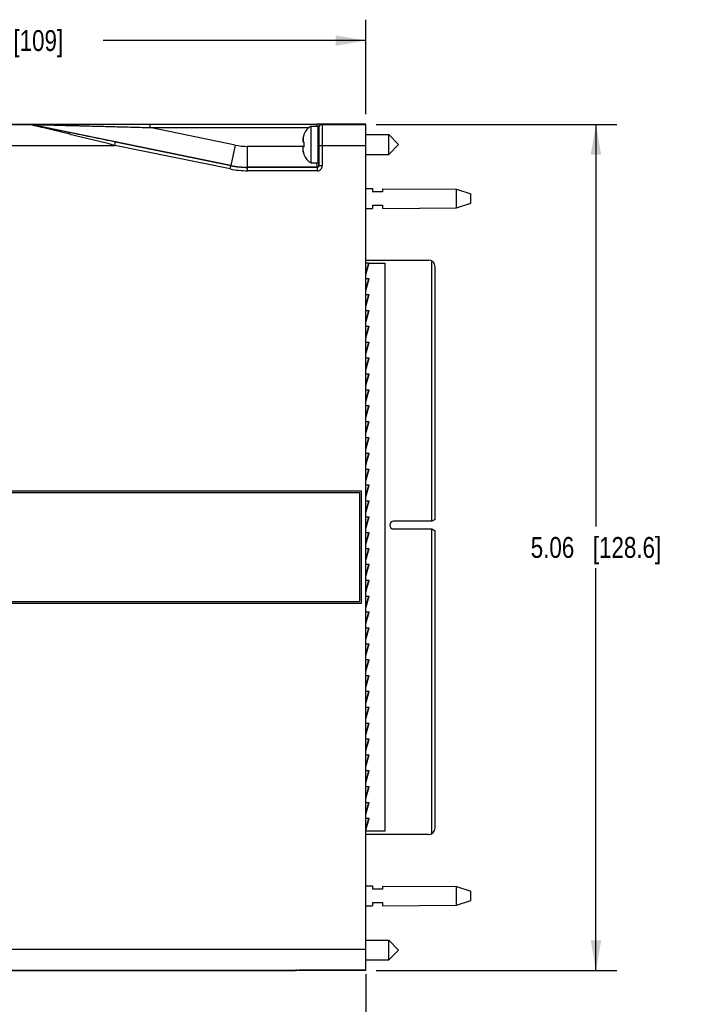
# Model space of a CAD drawing. Header units: inches. Extents: x 0 to 22, y 0 to 17.
# Tile 8 of 28: x 8.7 to 12.7, y 6.1 to 12. Entities that reach past the tile are written whole.
import ezdxf

# ---------------------------------------------------------------- set-up
doc = ezdxf.new("R2010")
doc.units = ezdxf.units.IN
doc.header["$LTSCALE"] = 1.21
doc.header["$MEASUREMENT"] = 0
doc.layers.get('0').update_dxf_attribs({"linetype": 'CONTINUOUS'})
doc.layers.add('02___PRT_ALL_AXES', color=7, linetype='CONTINUOUS')
doc.layers.add('DIMENSIONS', color=7, linetype='CONTINUOUS')
doc.styles.get("Standard").update_dxf_attribs({"font": 'txt', "width": 0.8})
doc.dimstyles.new('DIMSTYLE_1', dxfattribs={"dimtxt": 0.125, "dimasz": 0.18, "dimexe": 0.125, "dimexo": 0.0625, "dimgap": 0.0625, "dimtad": 0, "dimtih": 1, "dimtoh": 1, "dimzin": 4, "dimdsep": 46, "dimtxsty": 'STANDARD', "dimblk": '_FILLED', "dimblk1": '_FILLED', "dimblk2": '_FILLED', "dimcen": 0.09, "dimadec": 0, "dimazin": 0, "dimtp": 0.001, "dimtm": 0.001, "dimtfac": 1, "dimtofl": 0, "dimtmove": 0, "dimatfit": 3, "dimldrblk": '_FILLED', "dimfxl": 1, "dimtolj": 1, "dimtzin": 4, "dimarcsym": 0})

# ---------------------------------------------------------------- blocks, each defined once
blk = doc.blocks.new('_FILLED')
at = {"color": 0, "linetype": 'BYBLOCK'}
blk.add_solid([(0, 0), (-1, 0.174), (-1, -0.174)], dxfattribs=at)
blk = doc.blocks.new('*D1')
at = {"layer": 'DIMENSIONS', "color": 2, "linetype": 'CONTINUOUS'}
for p, q in [((6.4456, 10.5831), (6.4456, 11.9736)), ((10.7356, 11.4088), (10.7356, 11.9736)), ((6.4456, 11.8486), (8.0156, 11.8486)), ((10.7356, 11.8486), (9.1656, 11.8486))]:
    blk.add_line(p, q, dxfattribs=at)
at = {"layer": 'DIMENSIONS', "color": 2, "linetype": 'CONTINUOUS', "xscale": 0.18, "yscale": 0.18, "zscale": 0.18, "rotation": 180}
blk.add_blockref('_FILLED', (6.4456, 11.8486), dxfattribs=at)
at = {"layer": 'DIMENSIONS', "color": 2, "linetype": 'CONTINUOUS', "xscale": 0.18, "yscale": 0.18, "zscale": 0.18}
blk.add_blockref('_FILLED', (10.7356, 11.8486), dxfattribs=at)
at = {"layer": 'DIMENSIONS', "color": 2, "linetype": 'CONTINUOUS', "insert": (8.5906, 11.9111), "char_height": 0.125, "width": 1.025, "attachment_point": 2, "line_spacing_factor": 0.9}
blk.add_mtext('4.29{\\Ftxt.shx;\\W1.000000;\\H0.125000; }[109]', dxfattribs=at)
blk = doc.blocks.new('*D2')
at = {"layer": 'DIMENSIONS', "color": 2, "linetype": 'CONTINUOUS'}
for p, q in [((6.6456, 7.1195), (6.6456, 5.6576)), ((10.7356, 6.2598), (10.7356, 5.6576)), ((6.6456, 5.7826), (8.0156, 5.7826)), ((10.7356, 5.7826), (9.3656, 5.7826))]:
    blk.add_line(p, q, dxfattribs=at)
at = {"layer": 'DIMENSIONS', "color": 2, "linetype": 'CONTINUOUS', "xscale": 0.18, "yscale": 0.18, "zscale": 0.18, "rotation": 180}
blk.add_blockref('_FILLED', (6.6456, 5.7826), dxfattribs=at)
at = {"layer": 'DIMENSIONS', "color": 2, "linetype": 'CONTINUOUS', "xscale": 0.18, "yscale": 0.18, "zscale": 0.18}
blk.add_blockref('_FILLED', (10.7356, 5.7826), dxfattribs=at)
at = {"layer": 'DIMENSIONS', "color": 2, "linetype": 'CONTINUOUS', "insert": (8.6906, 5.8451), "char_height": 0.125, "width": 1.225, "attachment_point": 2, "line_spacing_factor": 0.9}
blk.add_mtext('4.09{\\Ftxt.shx;\\W1.000000;\\H0.125000; }[103.9]', dxfattribs=at)
blk = doc.blocks.new('*D3')
at = {"layer": 'DIMENSIONS', "color": 2, "linetype": 'CONTINUOUS'}
for p, q in [((10.7981, 11.3463), (12.2387, 11.3463)), ((12.1137, 11.3463), (12.1137, 8.9397)), ((12.1137, 6.283), (12.1137, 8.6897)), ((10.7981, 6.283), (12.2387, 6.283))]:
    blk.add_line(p, q, dxfattribs=at)
at = {"layer": 'DIMENSIONS', "color": 2, "linetype": 'CONTINUOUS', "xscale": 0.18, "yscale": 0.18, "zscale": 0.18}
for p, rotation in [((12.1137, 11.3463), 90), ((12.1137, 6.283), 270)]:
    blk.add_blockref('_FILLED', p, dxfattribs=dict(at, rotation=rotation))
at = {"layer": 'DIMENSIONS', "color": 2, "linetype": 'CONTINUOUS', "insert": (12.1137, 8.8772), "char_height": 0.125, "width": 1.225, "attachment_point": 2, "line_spacing_factor": 0.9}
blk.add_mtext('5.06{\\Ftxt.shx;\\W1.000000;\\H0.125000; }[128.6]', dxfattribs=at)

msp = doc.modelspace()

# ---------------------------------------------------------------- linework, layer by layer
at = {"color": 9, "linetype": 'CONTINUOUS'}
for p, q in [((6.7578, 11.3463), (8.7279, 11.3463)), ((8.7279, 11.3463), (8.7279, 11.3466)), ((8.7319, 11.3459), (8.732, 11.3462)), ((9.9288, 11.1007), (8.732, 11.3462)), ((9.4435, 11.3478), (9.4435, 11.3278)), ((9.4435, 11.3278), (10.3963, 11.3278)), ((9.9539, 11.2231), (9.4435, 11.3278)), ((10.4437, 11.3478), (10.4437, 11.3368)), ((10.4506, 11.3278), (10.4537, 11.3276)), ((10.4537, 11.3276), (10.4549, 11.3263)), ((10.4737, 11.3476), (10.4601, 11.3478)), ((10.4737, 11.3476), (10.4749, 11.3463)), ((10.4749, 11.3463), (10.7356, 11.3463)), ((10.3624, 11.2725), (10.3624, 11.2415)), ((6.7387, 11.2213), (9.2353, 11.2213)), ((9.2353, 11.2213), (9.2393, 11.2409)), ((9.9246, 11.0799), (9.2353, 11.2213)), ((9.9539, 11.2231), (9.9288, 11.1007)), ((10.0292, 11.0905), (10.0292, 11.2155)), ((10.3659, 11.2155), (10.0292, 11.2155)), ((10.3624, 11.1806), (10.3624, 11.2116)), ((10.4558, 11.2213), (10.7356, 11.2213)), ((10.4758, 11.2213), (10.4758, 11.0993)), ((10.4537, 11.1831), (10.4537, 11.1871)), ((9.9246, 11.0799), (9.9287, 11.0995)), ((9.9287, 11.0995), (9.9288, 11.1007)), ((10.0291, 11.0893), (10.0292, 11.0905)), ((10.0291, 11.0693), (10.0291, 11.0893)), ((10.4447, 11.0905), (10.0292, 11.0905)), ((10.4445, 11.0938), (10.4441, 11.116)), ((10.4447, 11.0905), (10.4445, 11.0938)), ((10.4458, 11.0893), (10.4447, 11.0905)), ((10.4458, 11.0893), (10.4458, 11.0693)), ((10.4558, 11.0993), (10.4547, 11.1005)), ((10.4758, 11.0993), (10.4558, 11.0993)), ((10.4458, 11.0693), (10.0291, 11.0693)), ((10.7533, 10.5186), (10.7526, 10.5161)), ((10.7533, 10.4236), (10.7527, 10.4214)), ((10.7533, 10.3286), (10.7527, 10.3264)), ((10.7533, 10.2336), (10.7527, 10.2314)), ((10.7533, 10.1386), (10.7527, 10.1364)), ((10.7533, 10.0436), (10.7527, 10.0414)), ((10.7533, 9.9486), (10.7527, 9.9464)), ((10.7533, 9.8536), (10.7527, 9.8514)), ((10.7533, 9.7586), (10.7527, 9.7564)), ((10.7533, 9.6636), (10.7527, 9.6614)), ((10.7533, 9.5686), (10.7527, 9.5664)), ((10.7533, 9.4736), (10.7527, 9.4714)), ((10.7533, 9.3786), (10.7527, 9.3764)), ((10.7533, 9.2836), (10.7527, 9.2814)), ((10.7533, 9.1886), (10.7527, 9.1864)), ((10.7533, 9.0936), (10.7527, 9.0914)), ((10.7527, 8.9964), (10.7533, 8.9986)), ((10.7527, 8.9014), (10.7533, 8.9036)), ((10.7527, 8.8064), (10.7533, 8.8086)), ((10.7527, 8.7114), (10.7533, 8.7136)), ((10.7527, 8.6164), (10.7533, 8.6186)), ((10.7527, 8.5214), (10.7533, 8.5236)), ((10.7527, 8.4264), (10.7533, 8.4286)), ((10.7527, 8.3314), (10.7533, 8.3336)), ((10.7527, 8.2364), (10.7533, 8.2386)), ((10.7527, 8.1414), (10.7533, 8.1436)), ((10.7527, 8.0464), (10.7533, 8.0486)), ((10.7527, 7.9514), (10.7533, 7.9536)), ((10.7527, 7.8564), (10.7533, 7.8586)), ((10.7527, 7.7614), (10.7533, 7.7636)), ((10.7527, 7.6664), (10.7533, 7.6686)), ((10.7527, 7.5714), (10.7533, 7.5736)), ((10.7527, 7.4764), (10.7533, 7.4786)), ((10.7527, 7.3814), (10.7533, 7.3836)), ((10.7527, 7.2864), (10.7533, 7.2886)), ((10.7527, 7.1914), (10.7533, 7.1936)), ((6.7387, 6.4098), (10.7356, 6.4098)), ((6.7578, 6.2848), (10.3258, 6.2848)), ((10.3358, 6.283), (10.3358, 6.2849))]:
    msp.add_line(p, q, dxfattribs=at)
at = {"color": 7, "linetype": 'CONTINUOUS'}
for p, q in [((7.5706, 11.3486), (10.3156, 11.3486)), ((9.4435, 11.3478), (10.4437, 11.3478)), ((10.4102, 11.1163), (10.4102, 11.3368)), ((10.4102, 11.3368), (10.4506, 11.3368)), ((10.7356, 11.348), (10.4437, 11.348)), ((10.4506, 11.1163), (10.4506, 11.3368)), ((10.4537, 11.2659), (10.4537, 11.3276)), ((10.7356, 6.283), (10.7356, 11.348)), ((10.3659, 11.2866), (10.3659, 11.2849)), ((10.7356, 11.2856), (10.8738, 11.2856)), ((10.8738, 11.1675), (10.8738, 11.2856)), ((10.8738, 11.2856), (10.9329, 11.2266)), ((9.9287, 11.0995), (9.2393, 11.2409)), ((10.3595, 11.2419), (10.3659, 11.2411)), ((10.3659, 11.2121), (10.3595, 11.2113)), ((10.3659, 11.2411), (10.3659, 11.2121)), ((10.4558, 11.2213), (10.4558, 11.0993)), ((10.8738, 11.1675), (10.9329, 11.2266)), ((10.3659, 11.1683), (10.3659, 11.1665)), ((10.7356, 11.1675), (10.8738, 11.1675)), ((10.4458, 11.0893), (10.0291, 11.0893)), ((10.4102, 11.1163), (10.4506, 11.1163)), ((10.7356, 10.9626), (10.7756, 10.9623)), ((10.7756, 10.9623), (10.7756, 10.9426)), ((10.8356, 10.9426), (10.7756, 10.9426)), ((10.8356, 10.9618), (10.8356, 10.9426)), ((10.8356, 10.9618), (11.2795, 10.9586)), ((11.2795, 10.8466), (11.2795, 10.9586)), ((11.2795, 10.9586), (11.3656, 10.9306)), ((11.3656, 10.8746), (11.3656, 10.9306)), ((10.7756, 10.8626), (10.7756, 10.8429)), ((10.7756, 10.8626), (10.8356, 10.8626)), ((10.8356, 10.8626), (10.8356, 10.8433)), ((10.8356, 10.8433), (11.2795, 10.8466)), ((11.2795, 10.8466), (11.3656, 10.8746)), ((10.7356, 10.8426), (10.7756, 10.8429)), ((10.7356, 10.5351), (11.1106, 10.5351)), ((10.7356, 10.5186), (10.7551, 10.5186)), ((10.7529, 10.5163), (10.7356, 10.4593)), ((10.7529, 10.5163), (10.7548, 10.5157)), ((10.7548, 10.5161), (10.8506, 10.5161)), ((10.8506, 10.5161), (10.8506, 7.1161)), ((11.131, 8.9717), (11.131, 10.5295)), ((11.1506, 8.9828), (11.1506, 10.4951)), ((10.7356, 10.4236), (10.7551, 10.4236)), ((10.7529, 10.4213), (10.7356, 10.3643)), ((10.7529, 10.4213), (10.7548, 10.4207)), ((10.7356, 10.3286), (10.7551, 10.3286)), ((10.7529, 10.3263), (10.7356, 10.2693)), ((10.7529, 10.3263), (10.7548, 10.3257)), ((10.7356, 10.2336), (10.7551, 10.2336)), ((10.7529, 10.2313), (10.7356, 10.1743)), ((10.7529, 10.2313), (10.7548, 10.2307)), ((10.7356, 10.1386), (10.7551, 10.1386)), ((10.7529, 10.1363), (10.7356, 10.0793)), ((10.7529, 10.1363), (10.7548, 10.1357)), ((10.7356, 10.0436), (10.7551, 10.0436)), ((10.7529, 10.0413), (10.7356, 9.9843)), ((10.7529, 10.0413), (10.7548, 10.0407)), ((10.7356, 9.9486), (10.7551, 9.9486)), ((10.7529, 9.9463), (10.7356, 9.8893)), ((10.7529, 9.9463), (10.7548, 9.9457)), ((10.7356, 9.8536), (10.7551, 9.8536)), ((10.7529, 9.8513), (10.7356, 9.7943)), ((10.7529, 9.8513), (10.7548, 9.8507)), ((10.7356, 9.7586), (10.7551, 9.7586)), ((10.7529, 9.7563), (10.7356, 9.6993)), ((10.7529, 9.7563), (10.7548, 9.7557)), ((10.7356, 9.6636), (10.7551, 9.6636)), ((10.7529, 9.6613), (10.7356, 9.6043)), ((10.7529, 9.6613), (10.7548, 9.6607)), ((10.7356, 9.5686), (10.7551, 9.5686)), ((10.7529, 9.5663), (10.7356, 9.5093)), ((10.7529, 9.5663), (10.7548, 9.5657)), ((10.7356, 9.4736), (10.7551, 9.4736)), ((10.7529, 9.4713), (10.7356, 9.4143)), ((10.7529, 9.4713), (10.7548, 9.4707)), ((10.7356, 9.3786), (10.7551, 9.3786)), ((10.7529, 9.3763), (10.7356, 9.3193)), ((10.7529, 9.3763), (10.7548, 9.3757)), ((10.7356, 9.2836), (10.7551, 9.2836)), ((10.7529, 9.2813), (10.7356, 9.2243)), ((10.7529, 9.2813), (10.7548, 9.2807)), ((10.7106, 9.1506), (7.1482, 9.1506)), ((10.7106, 8.4806), (10.7106, 9.1506)), ((10.7356, 9.1886), (10.7551, 9.1886)), ((10.7529, 9.1863), (10.7356, 9.1293)), ((10.7529, 9.1863), (10.7548, 9.1857)), ((10.7356, 9.0936), (10.7551, 9.0936)), ((10.7529, 9.0913), (10.7356, 9.0343)), ((10.7529, 9.0913), (10.7548, 9.0907)), ((10.7356, 8.9986), (10.7551, 8.9986)), ((10.7529, 8.9963), (10.7356, 8.9393)), ((10.7529, 8.9963), (10.7548, 8.9957)), ((11.131, 8.9717), (10.9026, 8.9717)), ((11.1506, 8.9828), (11.1314, 8.9717)), ((10.7356, 8.9036), (10.7551, 8.9036)), ((10.7529, 8.9013), (10.7356, 8.8443)), ((10.7529, 8.9013), (10.7548, 8.9007)), ((10.9026, 8.9252), (11.131, 8.9252)), ((11.131, 7.1016), (11.131, 8.9252)), ((11.1314, 8.9252), (11.1506, 8.9141)), ((11.1506, 7.1361), (11.1506, 8.9141)), ((10.7356, 8.8086), (10.7551, 8.8086)), ((10.7529, 8.8063), (10.7356, 8.7493)), ((10.7529, 8.8063), (10.7548, 8.8057)), ((10.7356, 8.7136), (10.7551, 8.7136)), ((10.7529, 8.7113), (10.7356, 8.6543)), ((10.7529, 8.7113), (10.7548, 8.7107)), ((10.7356, 8.6186), (10.7551, 8.6186)), ((10.7529, 8.6163), (10.7356, 8.5593)), ((10.7529, 8.6163), (10.7548, 8.6157)), ((10.7356, 8.5236), (10.7551, 8.5236)), ((10.7529, 8.5213), (10.7356, 8.4643)), ((10.7529, 8.5213), (10.7548, 8.5207)), ((7.1482, 8.4806), (10.7106, 8.4806)), ((10.7356, 8.4286), (10.7551, 8.4286)), ((10.7529, 8.4263), (10.7356, 8.3693)), ((10.7529, 8.4263), (10.7548, 8.4257)), ((10.7356, 8.3336), (10.7551, 8.3336)), ((10.7529, 8.3313), (10.7356, 8.2743)), ((10.7529, 8.3313), (10.7548, 8.3307)), ((10.7356, 8.2386), (10.7551, 8.2386)), ((10.7529, 8.2363), (10.7356, 8.1793)), ((10.7529, 8.2363), (10.7548, 8.2357)), ((10.7356, 8.1436), (10.7551, 8.1436)), ((10.7529, 8.1413), (10.7356, 8.0843)), ((10.7529, 8.1413), (10.7548, 8.1407)), ((10.7356, 8.0486), (10.7551, 8.0486)), ((10.7529, 8.0463), (10.7356, 7.9893)), ((10.7529, 8.0463), (10.7548, 8.0457)), ((10.7356, 7.9536), (10.7551, 7.9536)), ((10.7529, 7.9513), (10.7356, 7.8943)), ((10.7529, 7.9513), (10.7548, 7.9507)), ((10.7356, 7.8586), (10.7551, 7.8586)), ((10.7529, 7.8563), (10.7356, 7.7993)), ((10.7529, 7.8563), (10.7548, 7.8557)), ((10.7356, 7.7636), (10.7551, 7.7636)), ((10.7529, 7.7613), (10.7356, 7.7043)), ((10.7529, 7.7613), (10.7548, 7.7607)), ((10.7356, 7.6686), (10.7551, 7.6686)), ((10.7529, 7.6663), (10.7356, 7.6093)), ((10.7529, 7.6663), (10.7548, 7.6657)), ((10.7356, 7.5736), (10.7551, 7.5736)), ((10.7529, 7.5713), (10.7356, 7.5143)), ((10.7529, 7.5713), (10.7548, 7.5707)), ((10.7356, 7.4786), (10.7551, 7.4786)), ((10.7529, 7.4763), (10.7356, 7.4193)), ((10.7529, 7.4763), (10.7548, 7.4757)), ((10.7356, 7.3836), (10.7551, 7.3836)), ((10.7529, 7.3813), (10.7356, 7.3243)), ((10.7529, 7.3813), (10.7548, 7.3807)), ((10.7356, 7.2886), (10.7551, 7.2886)), ((10.7529, 7.2863), (10.7356, 7.2293)), ((10.7529, 7.2863), (10.7548, 7.2857)), ((10.7356, 7.1936), (10.7551, 7.1936)), ((10.7529, 7.1913), (10.7356, 7.1343)), ((10.7529, 7.1913), (10.7548, 7.1907)), ((10.8506, 7.1161), (10.7356, 7.1161)), ((11.1106, 7.0961), (10.7356, 7.0961)), ((10.7356, 6.7886), (10.7756, 6.7883)), ((10.7756, 6.7883), (10.7756, 6.7686)), ((10.8356, 6.7878), (11.2795, 6.7846)), ((10.8356, 6.7878), (10.8356, 6.7686)), ((11.2795, 6.7846), (11.3656, 6.7566)), ((11.2795, 6.6726), (11.2795, 6.7846)), ((10.8356, 6.7686), (10.7756, 6.7686)), ((11.3656, 6.7006), (11.3656, 6.7566)), ((10.7356, 6.6686), (10.7756, 6.6689)), ((10.7756, 6.6886), (10.8356, 6.6886)), ((10.7756, 6.6886), (10.7756, 6.6689)), ((10.8356, 6.6886), (10.8356, 6.6693)), ((10.8356, 6.6693), (11.2795, 6.6726)), ((11.2795, 6.6726), (11.3656, 6.7006)), ((10.7356, 6.4636), (10.8738, 6.4636)), ((10.8738, 6.4636), (10.9329, 6.4046)), ((10.8738, 6.3455), (10.8738, 6.4636)), ((10.8738, 6.3455), (10.9329, 6.4046)), ((10.7356, 6.3455), (10.8738, 6.3455)), ((7.5706, 6.2826), (10.3156, 6.2826)), ((10.3177, 6.2847), (10.3156, 6.2826)), ((10.3258, 6.2848), (10.3377, 6.2849)), ((10.7356, 6.283), (10.3358, 6.283)), ((10.7356, 6.2849), (10.3377, 6.2849))]:
    msp.add_line(p, q, dxfattribs=at)
at = {"color": 3, "linetype": 'CONTINUOUS'}
for p, q in [((10.7356, 10.4466), (10.7548, 10.5157)), ((10.7548, 10.5157), (10.7356, 10.4524)), ((10.7551, 10.5186), (10.755, 10.5166)), ((10.7356, 10.3516), (10.7548, 10.4207)), ((10.7548, 10.4207), (10.7356, 10.3574)), ((10.7551, 10.4236), (10.755, 10.4216)), ((10.7356, 10.2566), (10.7548, 10.3257)), ((10.7548, 10.3257), (10.7356, 10.2624)), ((10.7551, 10.3286), (10.755, 10.3266)), ((10.7356, 10.1616), (10.7548, 10.2307)), ((10.7548, 10.2307), (10.7356, 10.1674)), ((10.7551, 10.2336), (10.755, 10.2316)), ((10.7551, 10.1386), (10.755, 10.1366)), ((10.7356, 10.0666), (10.7548, 10.1357)), ((10.7548, 10.1357), (10.7356, 10.0724)), ((10.7548, 10.0407), (10.7356, 9.9774)), ((10.7356, 9.9716), (10.7548, 10.0407)), ((10.7551, 10.0436), (10.755, 10.0416)), ((10.7548, 9.9457), (10.7356, 9.8824)), ((10.7356, 9.8766), (10.7548, 9.9457)), ((10.7551, 9.9486), (10.755, 9.9466)), ((10.7356, 9.7816), (10.7548, 9.8507)), ((10.7548, 9.8507), (10.7356, 9.7874)), ((10.7551, 9.8536), (10.755, 9.8516)), ((10.7356, 9.6866), (10.7548, 9.7557)), ((10.7548, 9.7557), (10.7356, 9.6924)), ((10.7551, 9.7586), (10.755, 9.7566)), ((10.7356, 9.5916), (10.7548, 9.6607)), ((10.7548, 9.6607), (10.7356, 9.5974)), ((10.7551, 9.6636), (10.755, 9.6616)), ((10.7356, 9.4966), (10.7548, 9.5657)), ((10.7548, 9.5657), (10.7356, 9.5024)), ((10.7551, 9.5686), (10.755, 9.5666)), ((10.7356, 9.4016), (10.7548, 9.4707)), ((10.7548, 9.4707), (10.7356, 9.4074)), ((10.7551, 9.4736), (10.755, 9.4716)), ((10.7356, 9.3066), (10.7548, 9.3757)), ((10.7548, 9.3757), (10.7356, 9.3124)), ((10.7551, 9.3786), (10.755, 9.3766)), ((10.7356, 9.2116), (10.7548, 9.2807)), ((10.7548, 9.2807), (10.7356, 9.2174)), ((10.7551, 9.2836), (10.755, 9.2816)), ((10.7548, 9.1857), (10.7356, 9.1224)), ((10.7356, 9.1166), (10.7548, 9.1857)), ((10.7551, 9.1886), (10.755, 9.1866)), ((10.7356, 9.0216), (10.7548, 9.0907)), ((10.7548, 9.0907), (10.7356, 9.0274)), ((10.7551, 9.0936), (10.755, 9.0916)), ((10.7356, 8.9266), (10.7548, 8.9957)), ((10.7548, 8.9957), (10.7356, 8.9324)), ((10.7551, 8.9986), (10.755, 8.9966)), ((10.7356, 8.8316), (10.7548, 8.9007)), ((10.7548, 8.9007), (10.7356, 8.8374)), ((10.7551, 8.9036), (10.755, 8.9016)), ((10.7356, 8.7366), (10.7548, 8.8057)), ((10.7548, 8.8057), (10.7356, 8.7424)), ((10.7551, 8.8086), (10.755, 8.8066)), ((10.7356, 8.6416), (10.7548, 8.7107)), ((10.7548, 8.7107), (10.7356, 8.6474)), ((10.7551, 8.7136), (10.755, 8.7116)), ((10.7356, 8.5466), (10.7548, 8.6157)), ((10.7548, 8.6157), (10.7356, 8.5524)), ((10.7551, 8.6186), (10.755, 8.6166)), ((10.7356, 8.4516), (10.7548, 8.5207)), ((10.7548, 8.5207), (10.7356, 8.4574)), ((10.7551, 8.5236), (10.755, 8.5216)), ((10.7551, 8.4286), (10.755, 8.4266)), ((10.7356, 8.3566), (10.7548, 8.4257)), ((10.7548, 8.4257), (10.7356, 8.3624)), ((10.7356, 8.2616), (10.7548, 8.3307)), ((10.7548, 8.3307), (10.7356, 8.2674)), ((10.7551, 8.3336), (10.755, 8.3316)), ((10.7356, 8.1666), (10.7548, 8.2357)), ((10.7548, 8.2357), (10.7356, 8.1724)), ((10.7551, 8.2386), (10.755, 8.2366)), ((10.7356, 8.0716), (10.7548, 8.1407)), ((10.7548, 8.1407), (10.7356, 8.0774)), ((10.7551, 8.1436), (10.755, 8.1416)), ((10.7356, 7.9766), (10.7548, 8.0457)), ((10.7548, 8.0457), (10.7356, 7.9824)), ((10.7551, 8.0486), (10.755, 8.0466)), ((10.7356, 7.8816), (10.7548, 7.9507)), ((10.7548, 7.9507), (10.7356, 7.8874)), ((10.7551, 7.9536), (10.755, 7.9516)), ((10.7356, 7.7866), (10.7548, 7.8557)), ((10.7548, 7.8557), (10.7356, 7.7924)), ((10.7551, 7.8586), (10.755, 7.8566)), ((10.7356, 7.6916), (10.7548, 7.7607)), ((10.7548, 7.7607), (10.7356, 7.6974)), ((10.7551, 7.7636), (10.755, 7.7616)), ((10.7356, 7.5966), (10.7548, 7.6657)), ((10.7548, 7.6657), (10.7356, 7.6024)), ((10.7551, 7.6686), (10.755, 7.6666)), ((10.7356, 7.5016), (10.7548, 7.5707)), ((10.7548, 7.5707), (10.7356, 7.5074)), ((10.7551, 7.5736), (10.755, 7.5716)), ((10.7356, 7.4066), (10.7548, 7.4757)), ((10.7548, 7.4757), (10.7356, 7.4124)), ((10.7551, 7.4786), (10.755, 7.4766)), ((10.7356, 7.3116), (10.7548, 7.3807)), ((10.7548, 7.3807), (10.7356, 7.3174)), ((10.7551, 7.3836), (10.755, 7.3816)), ((10.7356, 7.2166), (10.7548, 7.2857)), ((10.7548, 7.2857), (10.7356, 7.2224)), ((10.7551, 7.2886), (10.755, 7.2866)), ((10.7356, 7.1216), (10.7548, 7.1907)), ((10.7548, 7.1907), (10.7356, 7.1274)), ((10.7551, 7.1936), (10.755, 7.1916))]:
    msp.add_line(p, q, dxfattribs=at)
at = {"color": 9, "linetype": 'CONTINUOUS'}
for centre, radius, start, end in [((8.7279, 11.3265), 0.0201, 78.42418, 89.98477), ((8.7279, 11.3263), 0.0201, 78.42418, 89.98477), ((10.4737, 11.3276), 0.02, 90.00527, 179.99473), ((10.0292, 11.5905), 0.375, 258.40877, 270.00017), ((10.0291, 11.5893), 0.52, 258.40877, 270.00018), ((10.0291, 11.5893), 0.5, 258.4086, 270.00042), ((10.0292, 11.5905), 0.5, 258.40897, 269.99998), ((10.4458, 11.0993), 0.03, 269.9992, 0.00084), ((10.4458, 11.0993), 0.01, 269.98698, 0.01309)]:
    msp.add_arc(centre, radius, start, end, dxfattribs=at)
at = {"color": 7, "linetype": 'CONTINUOUS'}
for centre, radius, start, end in [((10.4534, 11.2541), 0.0933, 117.5225, 159.56387), ((10.4446, 8.5312), 2.8166, 89.68503, 90.01805), ((10.5752, 11.2266), 0.2177, 171.18359, 172.3468), ((10.5752, 11.2266), 0.2177, 170.04001, 171.18356), ((10.5752, 11.2266), 0.2177, 168.91859, 170.03999), ((10.5751, 11.2266), 0.2176, 167.82079, 168.91857), ((10.4594, 11.2516), 0.0992, 165.53761, 167.82291), ((10.4583, 11.2519), 0.0981, 163.01953, 165.53717), ((10.4575, 11.2521), 0.0972, 160.31651, 163.01896), ((10.4545, 11.2699), 0.00394, 180, 270), ((10.5207, 11.2405), 0.1619, 176.96376, 177.72571), ((10.4142, 11.2507), 0.0555, 183.91242, 185.20835), ((10.4142, 11.2024), 0.0555, 174.79187, 176.08758), ((10.5207, 11.2127), 0.1619, 182.27429, 183.03654), ((10.5205, 11.2405), 0.1617, 176.19503, 176.64593), ((10.5205, 11.2405), 0.1618, 176.64592, 176.9637), ((10.4146, 11.2507), 0.0558, 185.20762, 185.73965), ((10.4148, 11.2507), 0.0561, 185.73986, 186.50633), ((10.4148, 11.2024), 0.0561, 173.49407, 174.25453), ((10.4146, 11.2024), 0.0558, 174.25473, 174.7926), ((10.5205, 11.2127), 0.1618, 183.0366, 183.35472), ((10.5205, 11.2126), 0.1617, 183.35471, 183.8055), ((10.5204, 11.2405), 0.1616, 175.76432, 176.19503), ((10.4152, 11.2508), 0.0564, 186.50631, 187.2244), ((10.4152, 11.2024), 0.0564, 172.77074, 173.49407), ((10.5204, 11.2126), 0.1616, 183.80551, 184.23643), ((10.5203, 11.2405), 0.1616, 175.42178, 175.76431), ((10.4155, 11.2508), 0.0567, 187.22429, 187.80251), ((10.4155, 11.2023), 0.0567, 172.19786, 172.77085), ((10.5203, 11.2126), 0.1616, 184.23643, 184.57872), ((10.5202, 11.2405), 0.1615, 174.64728, 175.42181), ((10.416, 11.2509), 0.0572, 187.80357, 189.09117), ((10.416, 11.2022), 0.0572, 170.90883, 172.19679), ((10.5202, 11.2126), 0.1615, 184.57869, 185.35272), ((10.5752, 11.2266), 0.2177, 187.6532, 188.81641), ((10.5752, 11.2266), 0.2177, 188.81644, 189.95999), ((10.5752, 11.2266), 0.2177, 189.96001, 191.08141), ((10.5751, 11.2265), 0.2176, 191.08143, 192.17921), ((10.4594, 11.2016), 0.0992, 192.17709, 194.46239), ((10.4583, 11.2013), 0.0981, 194.46283, 196.98047), ((10.4575, 11.201), 0.0972, 196.98104, 199.68349), ((10.4534, 11.1991), 0.0933, 200.43613, 242.4775), ((10.4545, 11.1833), 0.00394, 90, 180), ((10.7439, 10.519), 0.00937, 343.38569, 348.12069), ((10.7435, 10.5191), 0.0098, 348.14766, 357.1886), ((11.1106, 10.4951), 0.04, 0, 90), ((10.7439, 10.424), 0.00937, 343.38569, 348.12069), ((10.7435, 10.4241), 0.0098, 348.14766, 357.1886), ((10.7439, 10.329), 0.00937, 343.38569, 348.12069), ((10.7435, 10.3291), 0.0098, 348.14766, 357.1886), ((10.7439, 10.234), 0.00937, 343.38569, 348.12069), ((10.7435, 10.2341), 0.0098, 348.14766, 357.1886), ((10.7439, 10.139), 0.00937, 343.38569, 348.12069), ((10.7435, 10.1391), 0.0098, 348.14766, 357.1886), ((10.7439, 10.044), 0.00937, 343.38569, 348.12069), ((10.7435, 10.0441), 0.0098, 348.14766, 357.1886), ((10.7439, 9.949), 0.00937, 343.38569, 348.12069), ((10.7435, 9.9491), 0.0098, 348.14766, 357.1886), ((10.7439, 9.854), 0.00937, 343.38569, 348.12069), ((10.7435, 9.8541), 0.0098, 348.14766, 357.1886), ((10.7439, 9.759), 0.00937, 343.38569, 348.12069), ((10.7435, 9.7591), 0.0098, 348.14766, 357.1886), ((10.7439, 9.664), 0.00937, 343.38569, 348.12069), ((10.7435, 9.6641), 0.0098, 348.14766, 357.1886), ((10.7439, 9.569), 0.00937, 343.38569, 348.12069), ((10.7435, 9.5691), 0.0098, 348.14766, 357.1886), ((10.7439, 9.474), 0.00937, 343.38569, 348.12069), ((10.7435, 9.4741), 0.0098, 348.14766, 357.1886), ((10.7439, 9.379), 0.00937, 343.38569, 348.12069), ((10.7435, 9.3791), 0.0098, 348.14766, 357.1886), ((10.7439, 9.284), 0.00937, 343.38569, 348.12069), ((10.7435, 9.2841), 0.0098, 348.14766, 357.1886), ((10.7439, 9.189), 0.00937, 343.38569, 348.12069), ((10.7435, 9.1891), 0.0098, 348.14766, 357.1886), ((10.7439, 9.094), 0.00937, 343.38569, 348.12069), ((10.7435, 9.0941), 0.0098, 348.14766, 357.1886), ((10.7439, 8.999), 0.00937, 343.38569, 348.12069), ((10.7435, 8.9991), 0.0098, 348.14766, 357.1886), ((10.7439, 8.904), 0.00937, 343.38569, 348.12069), ((10.7435, 8.9041), 0.0098, 348.14766, 357.1886), ((10.7439, 8.809), 0.00937, 343.38569, 348.12069), ((10.7435, 8.8091), 0.0098, 348.14766, 357.1886), ((10.7439, 8.714), 0.00937, 343.38569, 348.12069), ((10.7435, 8.7141), 0.0098, 348.14766, 357.1886), ((10.7439, 8.619), 0.00937, 343.38569, 348.12069), ((10.7435, 8.6191), 0.0098, 348.14766, 357.1886), ((10.7439, 8.524), 0.00937, 343.38569, 348.12069), ((10.7435, 8.5241), 0.0098, 348.14766, 357.1886), ((10.7435, 8.4291), 0.0098, 348.14766, 357.1886), ((10.7439, 8.429), 0.00937, 343.38569, 348.12069), ((10.7439, 8.334), 0.00937, 343.38569, 348.12069), ((10.7435, 8.3341), 0.0098, 348.14766, 357.1886), ((10.7439, 8.239), 0.00937, 343.38569, 348.12069), ((10.7435, 8.2391), 0.0098, 348.14766, 357.1886), ((10.7439, 8.144), 0.00937, 343.38569, 348.12069), ((10.7435, 8.1441), 0.0098, 348.14766, 357.1886), ((10.7439, 8.049), 0.00937, 343.38569, 348.12069), ((10.7435, 8.0491), 0.0098, 348.14766, 357.1886), ((10.7439, 7.954), 0.00937, 343.38569, 348.12069), ((10.7435, 7.9541), 0.0098, 348.14766, 357.1886), ((10.7439, 7.859), 0.00937, 343.38569, 348.12069), ((10.7435, 7.8591), 0.0098, 348.14766, 357.1886), ((10.7439, 7.764), 0.00937, 343.38569, 348.12069), ((10.7435, 7.7641), 0.0098, 348.14766, 357.1886), ((10.7439, 7.669), 0.00937, 343.38569, 348.12069), ((10.7435, 7.6691), 0.0098, 348.14766, 357.1886), ((10.7439, 7.574), 0.00937, 343.38569, 348.12069), ((10.7435, 7.5741), 0.0098, 348.14766, 357.1886), ((10.7439, 7.479), 0.00937, 343.38569, 348.12069), ((10.7435, 7.4791), 0.0098, 348.14766, 357.1886), ((10.7439, 7.384), 0.00937, 343.38569, 348.12069), ((10.7435, 7.3841), 0.0098, 348.14766, 357.1886), ((10.7439, 7.289), 0.00937, 343.38569, 348.12069), ((10.7435, 7.2891), 0.0098, 348.14766, 357.1886), ((10.7439, 7.194), 0.00937, 343.38569, 348.12069), ((10.7435, 7.1941), 0.0098, 348.14766, 357.1886), ((11.1106, 7.1361), 0.04, 270, 360)]:
    msp.add_arc(centre, radius, start, end, dxfattribs=at)
at = {"color": 3, "linetype": 'CONTINUOUS'}
for centre in [(10.7479, 10.5179), (10.7479, 10.4229), (10.7479, 10.3279), (10.7479, 10.2329), (10.7479, 10.1379), (10.7479, 10.0429), (10.7479, 9.9479), (10.7479, 9.8529), (10.7479, 9.7579), (10.7479, 9.6629), (10.7479, 9.5679), (10.7479, 9.4729), (10.7479, 9.3779), (10.7479, 9.2829), (10.7479, 9.1879), (10.7479, 9.0929), (10.7479, 8.9979), (10.7479, 8.9029), (10.7479, 8.8079), (10.7479, 8.7129), (10.7479, 8.6179), (10.7479, 8.5229), (10.7479, 8.4279), (10.7479, 8.3329), (10.7479, 8.2379), (10.7479, 8.1429), (10.7479, 8.0479), (10.7479, 7.9529), (10.7479, 7.8579), (10.7479, 7.7629), (10.7479, 7.6679), (10.7479, 7.5729), (10.7479, 7.4779), (10.7479, 7.3829), (10.7479, 7.2879), (10.7479, 7.1929)]:
    msp.add_arc(centre, 0.00723, 342.7111, 350.31028, dxfattribs=at)
at = {"color": 7, "linetype": 'CONTINUOUS'}
for centre, major_axis, start_param, end_param in [((10.4548, 11.2266), (0, 0.0492), -1.570796, 0), ((10.4548, 11.2266), (0, 0.0492), -3.141593, -1.919265), ((10.3358, 6.2828), (0.02, 0), 7.853982, 9.025526), ((10.3377, 6.2847), (0.02, 0), 2.206691, 3.132866)]:
    msp.add_ellipse(centre, major_axis=major_axis, ratio=0.008727, start_param=start_param, end_param=end_param, dxfattribs=at)
at = {"color": 9, "linetype": 'CONTINUOUS'}
for points, knots in [([(8.7279, 11.3466), (8.7279, 11.3466), (8.7279, 11.3466), (8.728, 11.3466), (8.728, 11.3466), (8.7281, 11.3466), (8.7282, 11.3466), (8.7283, 11.3466), (8.7285, 11.3466), (8.7289, 11.3466), (8.7293, 11.3466), (8.7297, 11.3467), (8.7302, 11.3467), (8.7308, 11.3467), (8.7316, 11.3467), (8.7328, 11.3467), (8.7344, 11.3467), (8.7361, 11.3468), (8.7379, 11.3468), (8.7398, 11.3468), (8.7419, 11.3468), (8.7447, 11.3468), (8.7484, 11.3469), (8.753, 11.3469), (8.7578, 11.3469), (8.7627, 11.347), (8.7678, 11.347), (8.7747, 11.347), (8.7834, 11.3471), (8.7941, 11.3471), (8.8049, 11.3471), (8.8159, 11.3472), (8.827, 11.3472), (8.8381, 11.3472), (8.8493, 11.3473), (8.8644, 11.3473), (8.8834, 11.3474), (8.9062, 11.3474), (8.9292, 11.3474), (8.9522, 11.3475), (8.9753, 11.3475), (8.9985, 11.3476), (9.0295, 11.3476), (9.0683, 11.3476), (9.115, 11.3477), (9.1618, 11.3477), (9.2087, 11.3478), (9.2556, 11.3478), (9.3025, 11.3478), (9.3651, 11.3478), (9.4121, 11.3478), (9.4435, 11.3478)], [0, 0, 0, 0, 0.000016, 0.000057, 0.000123, 0.000215, 0.000332, 0.000474, 0.000832, 0.001285, 0.001831, 0.002464, 0.003181, 0.003976, 0.004844, 0.006781, 0.008956, 0.011335, 0.013889, 0.016594, 0.019428, 0.022374, 0.028547, 0.035019, 0.041725, 0.048618, 0.055662, 0.06283, 0.077462, 0.092398, 0.107561, 0.122901, 0.138382, 0.153977, 0.169667, 0.185436, 0.217167, 0.249102, 0.281192, 0.313407, 0.345722, 0.37812, 0.410586, 0.475683, 0.54095, 0.606342, 0.67183, 0.737388, 0.802999, 0.868646, 1, 1, 1, 1]), ([(9.2353, 11.2213), (9.2127, 11.2268), (9.1789, 11.2351), (9.1338, 11.2461), (9.1001, 11.2544), (9.0663, 11.2627), (9.0326, 11.2709), (8.999, 11.2792), (8.9655, 11.2874), (8.9377, 11.2942), (8.9155, 11.2997), (8.8989, 11.3038), (8.8824, 11.3078), (8.8659, 11.3119), (8.8496, 11.3159), (8.8334, 11.3199), (8.8173, 11.3239), (8.8041, 11.3272), (8.7936, 11.3298), (8.7858, 11.3317), (8.7782, 11.3336), (8.7707, 11.3354), (8.7634, 11.3373), (8.7574, 11.3388), (8.7528, 11.3399), (8.7494, 11.3408), (8.7462, 11.3416), (8.743, 11.3424), (8.7401, 11.3431), (8.7373, 11.3438), (8.7351, 11.3444), (8.7335, 11.3448), (8.7325, 11.3451), (8.7315, 11.3453), (8.7306, 11.3456), (8.7298, 11.3458), (8.7292, 11.3459), (8.7288, 11.346), (8.7286, 11.3461), (8.7284, 11.3462), (8.7282, 11.3462), (8.7281, 11.3463), (8.728, 11.3463), (8.7279, 11.3463), (8.7279, 11.3463), (8.7279, 11.3463), (8.7279, 11.3463)], [0, 0, 0, 0, 0.133294, 0.199898, 0.266448, 0.332922, 0.399292, 0.465524, 0.531571, 0.597369, 0.630147, 0.662824, 0.695379, 0.727787, 0.760011, 0.792005, 0.823697, 0.854986, 0.870432, 0.885709, 0.900779, 0.91559, 0.930069, 0.944112, 0.950924, 0.957561, 0.963992, 0.970171, 0.976045, 0.981544, 0.986574, 0.988879, 0.991021, 0.992983, 0.994744, 0.996283, 0.997581, 0.998132, 0.998616, 0.99903, 0.999372, 0.999641, 0.999835, 0.999954, 0.999986, 1, 1, 1, 1]), ([(9.2393, 11.2409), (9.2171, 11.2455), (9.1838, 11.2523), (9.1393, 11.2615), (9.106, 11.2683), (9.0728, 11.2751), (9.0395, 11.282), (9.0064, 11.2888), (8.9732, 11.2956), (8.9457, 11.3013), (8.9237, 11.3059), (8.9073, 11.3093), (8.8909, 11.3126), (8.8745, 11.316), (8.8583, 11.3194), (8.8421, 11.3228), (8.826, 11.3261), (8.8127, 11.3289), (8.8021, 11.3311), (8.7942, 11.3327), (8.7865, 11.3343), (8.7788, 11.3359), (8.7712, 11.3375), (8.765, 11.3388), (8.7601, 11.3398), (8.7566, 11.3406), (8.7531, 11.3413), (8.7497, 11.342), (8.7464, 11.3427), (8.7433, 11.3434), (8.7408, 11.3439), (8.739, 11.3443), (8.7377, 11.3446), (8.7365, 11.3449), (8.7354, 11.3451), (8.7344, 11.3453), (8.7337, 11.3455), (8.7332, 11.3456), (8.7329, 11.3457), (8.7326, 11.3457), (8.7324, 11.3458), (8.7322, 11.3458), (8.7321, 11.3459), (8.732, 11.3459), (8.732, 11.3459), (8.7319, 11.3459), (8.7319, 11.3459), (8.7319, 11.3459)], [0, 0, 0, 0, 0.131352, 0.196998, 0.262608, 0.328166, 0.393652, 0.459044, 0.524309, 0.589405, 0.621871, 0.654268, 0.686582, 0.718797, 0.750887, 0.782821, 0.814552, 0.846011, 0.861605, 0.877086, 0.892426, 0.90759, 0.922525, 0.937158, 0.944327, 0.95137, 0.958263, 0.96497, 0.971443, 0.977616, 0.983398, 0.986104, 0.988659, 0.991039, 0.993214, 0.995152, 0.996817, 0.997534, 0.998167, 0.998713, 0.999167, 0.999526, 0.999785, 0.999876, 0.999943, 0.999983, 1, 1, 1, 1]), ([(8.732, 11.3462), (8.732, 11.3462), (8.732, 11.3462), (8.732, 11.3462), (8.7321, 11.3462), (8.7322, 11.3462), (8.7323, 11.3462), (8.7324, 11.3462), (8.7327, 11.3462), (8.7331, 11.3462), (8.7336, 11.3462), (8.7342, 11.3462), (8.7348, 11.3462), (8.7355, 11.3462), (8.7365, 11.3462), (8.7379, 11.3461), (8.7397, 11.3461), (8.7417, 11.3461), (8.7437, 11.346), (8.7458, 11.346), (8.748, 11.346), (8.7511, 11.3459), (8.7551, 11.3458), (8.7599, 11.3457), (8.7649, 11.3456), (8.77, 11.3455), (8.7752, 11.3454), (8.7823, 11.3452), (8.7912, 11.345), (8.802, 11.3447), (8.8129, 11.3445), (8.8239, 11.3442), (8.835, 11.3439), (8.8461, 11.3436), (8.8573, 11.3434), (8.8723, 11.343), (8.8911, 11.3425), (8.9138, 11.3419), (8.9365, 11.3413), (8.9593, 11.3408), (8.9822, 11.3402), (9.0051, 11.3396), (9.0357, 11.3388), (9.074, 11.3378), (9.12, 11.3365), (9.1661, 11.3353), (9.2123, 11.3341), (9.2585, 11.3328), (9.3047, 11.3316), (9.3664, 11.3299), (9.4126, 11.3287), (9.4435, 11.3278)], [0, 0, 0, 0, 0.00002, 0.000072, 0.000157, 0.000275, 0.000426, 0.000609, 0.001067, 0.001645, 0.002333, 0.003124, 0.004009, 0.004979, 0.006028, 0.00833, 0.010864, 0.013587, 0.016465, 0.019472, 0.022586, 0.025792, 0.032424, 0.039286, 0.046325, 0.053502, 0.06079, 0.068168, 0.08314, 0.098329, 0.113682, 0.129161, 0.144741, 0.160402, 0.176131, 0.191917, 0.223627, 0.255483, 0.287451, 0.319509, 0.351638, 0.383827, 0.416066, 0.480662, 0.545381, 0.610191, 0.67507, 0.740001, 0.80497, 0.869966, 1, 1, 1, 1]), ([(10.4749, 11.3463), (10.4736, 11.3463), (10.471, 11.3461), (10.4672, 11.3449), (10.4637, 11.3431), (10.4607, 11.3406), (10.4582, 11.3375), (10.4563, 11.334), (10.4552, 11.3303), (10.4549, 11.3276), (10.4549, 11.3263)], [0, 0, 0, 0, 0.124375, 0.249713, 0.375011, 0.500001, 0.624991, 0.750288, 0.875626, 1, 1, 1, 1]), ([(10.4549, 11.3263), (10.4549, 11.3263), (10.4549, 11.3263), (10.455, 11.3261), (10.455, 11.326), (10.455, 11.3257), (10.455, 11.3254), (10.4551, 11.3249), (10.4551, 11.3241), (10.4551, 11.3229), (10.4552, 11.3215), (10.4552, 11.3199), (10.4553, 11.318), (10.4553, 11.3159), (10.4554, 11.3126), (10.4554, 11.308), (10.4555, 11.3019), (10.4556, 11.295), (10.4556, 11.2874), (10.4557, 11.2792), (10.4557, 11.2704), (10.4558, 11.2579), (10.4558, 11.2415), (10.4558, 11.2281), (10.4558, 11.2213)], [0, 0, 0, 0, 0.00056, 0.001693, 0.003412, 0.005719, 0.008613, 0.012094, 0.02081, 0.031855, 0.045216, 0.060857, 0.078734, 0.0988, 0.121009, 0.171661, 0.230198, 0.296057, 0.368641, 0.447227, 0.531058, 0.619354, 0.806065, 1, 1, 1, 1]), ([(10.4749, 11.3463), (10.4749, 11.3463), (10.4749, 11.3462), (10.475, 11.3461), (10.475, 11.3459), (10.475, 11.3456), (10.475, 11.3452), (10.4751, 11.3448), (10.4751, 11.3443), (10.4751, 11.3435), (10.4751, 11.3423), (10.4752, 11.3406), (10.4752, 11.3386), (10.4753, 11.3364), (10.4753, 11.3339), (10.4754, 11.33), (10.4754, 11.3246), (10.4755, 11.3173), (10.4756, 11.3091), (10.4756, 11.3), (10.4757, 11.2902), (10.4757, 11.2798), (10.4758, 11.2688), (10.4758, 11.2573), (10.4758, 11.2415), (10.4758, 11.2294), (10.4758, 11.2213)], [0, 0, 0, 0, 0.000545, 0.00167, 0.003385, 0.005689, 0.008582, 0.012063, 0.01613, 0.02078, 0.031827, 0.045188, 0.060829, 0.078704, 0.098768, 0.120975, 0.171626, 0.230166, 0.296028, 0.368614, 0.4472, 0.531032, 0.61933, 0.711281, 0.806053, 1, 1, 1, 1]), ([(10.4543, 11.1122), (10.4542, 11.1164), (10.4541, 11.1261), (10.4538, 11.1497), (10.4538, 11.1692), (10.4537, 11.1831)], [0, 0, 0, 0, 0.178041, 0.411063, 1, 1, 1, 1]), ([(10.4533, 11.0955), (10.4529, 11.0947), (10.4518, 11.0933), (10.4497, 11.0917), (10.4473, 11.0907), (10.4456, 11.0905), (10.4447, 11.0905)], [0, 0, 0, 0, 0.25004, 0.500081, 0.750864, 1, 1, 1, 1]), ([(10.4547, 11.1005), (10.4547, 11.0996), (10.4544, 11.0979), (10.4538, 11.0962), (10.4533, 11.0955)], [0, 0, 0, 0, 0.498353, 1, 1, 1, 1]), ([(10.4547, 11.1005), (10.4547, 11.1005), (10.4547, 11.1005), (10.4546, 11.1006), (10.4546, 11.1008), (10.4546, 11.101), (10.4546, 11.1013), (10.4545, 11.1018), (10.4545, 11.1023), (10.4545, 11.1029), (10.4545, 11.1039), (10.4544, 11.1053), (10.4544, 11.1073), (10.4543, 11.1096), (10.4543, 11.1113), (10.4543, 11.1122)], [0, 0, 0, 0, 0.002466, 0.006708, 0.02078, 0.042395, 0.071565, 0.108282, 0.152527, 0.20428, 0.26352, 0.404302, 0.57436, 0.773119, 1, 1, 1, 1])]:
    msp.add_open_spline(points, degree=3, knots=knots, dxfattribs=at)
at = {"layer": '02___PRT_ALL_AXES', "color": 7, "linetype": 'CONTINUOUS'}
for p, q in [((10.7006, 9.1406), (7.1482, 9.1406)), ((10.7006, 8.4906), (10.7006, 9.1406)), ((7.1482, 8.4906), (10.7006, 8.4906))]:
    msp.add_line(p, q, dxfattribs=at)
msp.add_arc((10.9026, 8.9484), 0.0232, 90, 270, dxfattribs=at)

# ---------------------------------------------------------------- dimensions: what is measured, and where the dimension line sits
at = {"layer": 'DIMENSIONS', "color": 2, "linetype": 'CONTINUOUS'}
for base, p1, p2, picture, middle in [((10.7356, 11.8486), (6.4456, 10.5206), (10.7356, 11.3463), '*D1', (8.5906, 11.8486)), ((10.7356, 5.7826), (6.6456, 7.182), (10.7356, 6.3223), '*D2', (8.6906, 5.7826))]:
    dim = msp.add_linear_dim(base=base, p1=p1, p2=p2, dimstyle='DIMSTYLE_1', dxfattribs=at)
    dim.commit()
    dim.dimension.update_dxf_attribs({"geometry": picture, "text_midpoint": middle, "dimtype": 160})
dim = msp.add_linear_dim(base=(12.1137, 6.283), p1=(10.7356, 11.3463), p2=(10.7356, 6.283), angle=270, dimstyle='DIMSTYLE_1', dxfattribs=at)
dim.commit()
dim.dimension.update_dxf_attribs({"geometry": '*D3', "text_midpoint": (12.1137, 8.8147), "dimtype": 160})

doc.saveas('drawing.dxf')
